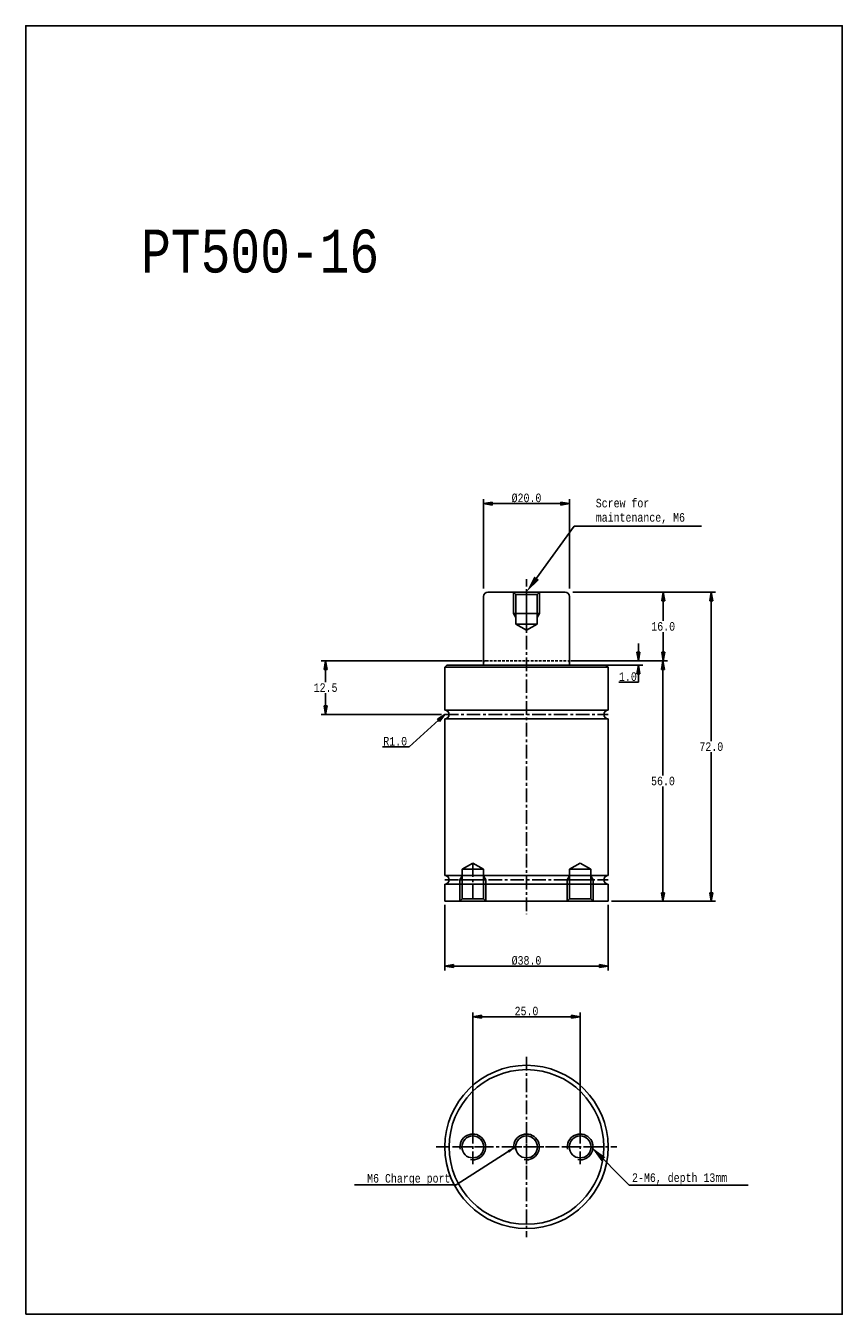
# Model space of a CAD drawing. Header units: millimetres. Extents: x 8280 to 8470, y 7528 to 7828.
import ezdxf
from ezdxf.enums import TextEntityAlignment as Align

# ---------------------------------------------------------------- set-up
doc = ezdxf.new("R2010")
doc.units = ezdxf.units.MM
doc.header["$LTSCALE"] = 0.1
doc.linetypes.add('CENTER', pattern=[50.8, 31.75, -6.35, 6.35, -6.35])
doc.linetypes.add('HIDDEN', pattern=[9.525, 6.35, -3.175])
doc.layers.get('0').update_dxf_attribs({"color": 3})
for name, color, linetype in [('center', 1, 'CENTER'), ('dim', 2, 'Continuous'), ('HL', 2, 'HIDDEN'), ('RD', 1, 'Continuous'), ('text', 4, 'Continuous')]:
    doc.layers.add(name, color=color, linetype=linetype)
doc.styles.add('ciwhs', font='monotxt.shx', dxfattribs={"width": 0.8, "bigfont": 'ciwhs.shx'})
doc.dimstyles.new('STANDARD1.0', dxfattribs={"dimtxt": 2, "dimasz": 2, "dimexe": 1, "dimexo": 0.8, "dimgap": 0.3, "dimtad": 1, "dimtih": 1, "dimtoh": 1, "dimdec": 1, "dimzin": 0, "dimdsep": 46, "dimtxsty": 'ciwhs', "dimblk1": 'CLOSED', "dimblk2": 'CLOSED', "dimsah": 1, "dimcen": 0, "dimclrd": 4, "dimclre": 4, "dimclrt": 10, "dimadec": 1, "dimazin": 0, "dimtfac": 1, "dimtdec": 1, "dimtofl": 0, "dimtmove": 0, "dimatfit": 0, "dimldrblk": 'CLOSED', "dimfxl": 0, "dimtolj": 1, "dimtzin": 0, "dimarcsym": 0})
doc.dimstyles.new('user', dxfattribs={"dimtxt": 6, "dimasz": 4, "dimexe": 1, "dimexo": 1, "dimgap": 1, "dimtad": 0, "dimdec": 1, "dimdsep": 46, "dimtxsty": 'ciwhs', "dimcen": 2, "dimclrd": 256, "dimclre": 256, "dimclrt": 4, "dimadec": 1, "dimazin": 2, "dimtfac": 1, "dimtmove": 0, "dimatfit": 3, "dimfxl": 0, "dimlwd": -1, "dimlwe": -1, "dimarcsym": 0})

# ---------------------------------------------------------------- blocks, each defined once
blk = doc.blocks.new('M6Z')
blk.add_circle((0, 0), 2.55)
at = {"layer": 'center'}
for p, q in [((0, 4), (0, -4)), ((4, 0), (-4, 0))]:
    blk.add_line(p, q, dxfattribs=at)
at = {"layer": 'dim'}
blk.add_arc((0, 0), 3, 260, 190, dxfattribs=at)
blk = doc.blocks.new('ar2')
blk.add_solid([(1, 0.17), (1, -0.17), (0, 0)])
blk = doc.blocks.new('_CLOSED')
at = {"color": 0, "linetype": 'ByBlock'}
for p, q in [((-1, 0.17), (0, 0)), ((-1, 0.17), (-1, -0.17)), ((0, 0), (-1, -0.17)), ((0, 0), (-1, 0))]:
    blk.add_line(p, q, dxfattribs=at)
blk = doc.blocks.new('*D3')
at = {"color": 4, "lineweight": -2}
for p, q in [((8386.86, 7697.23), (8386.86, 7718.04)), ((8388.86, 7717.04), (8404.86, 7717.04)), ((8406.86, 7697.23), (8406.86, 7718.04))]:
    blk.add_line(p, q, dxfattribs=at)
at = {"layer": 'DefPoints', "color": 0}
for p in [(8406.86, 7717.04), (8386.86, 7696.43), (8406.86, 7696.43)]:
    blk.add_point(p, dxfattribs=at)
at = {"color": 4, "lineweight": -2, "xscale": 2, "yscale": 2, "zscale": 2, "rotation": 180}
blk.add_blockref('_CLOSED', (8386.86, 7717.04), dxfattribs=at)
at = {"color": 4, "lineweight": -2, "xscale": 2, "yscale": 2, "zscale": 2}
blk.add_blockref('_CLOSED', (8406.86, 7717.04), dxfattribs=at)
at = {"color": 10, "insert": (8396.86, 7718.34), "char_height": 2, "attachment_point": 5, "style": 'ciwhs'}
blk.add_mtext('\\A1;%%C20.0', dxfattribs=at)
blk = doc.blocks.new('*D4')
at = {"color": 4, "lineweight": -2}
for p, q in [((8407.66, 7696.43), (8429.68, 7696.43)), ((8428.68, 7694.43), (8428.68, 7689.73)), ((8428.68, 7682.43), (8428.68, 7687.13)), ((8407.16, 7680.43), (8429.68, 7680.43))]:
    blk.add_line(p, q, dxfattribs=at)
at = {"layer": 'DefPoints', "color": 0}
for p in [(8406.86, 7696.43), (8406.36, 7680.43), (8428.68, 7680.43)]:
    blk.add_point(p, dxfattribs=at)
at = {"color": 4, "lineweight": -2, "xscale": 2, "yscale": 2, "zscale": 2}
for p, rotation in [((8428.68, 7696.43), 90), ((8428.68, 7680.43), 270)]:
    blk.add_blockref('_CLOSED', p, dxfattribs=dict(at, rotation=rotation))
at = {"color": 10, "insert": (8428.68, 7688.43), "char_height": 2, "attachment_point": 5, "style": 'ciwhs'}
blk.add_mtext('\\A1;16.0', dxfattribs=at)
blk = doc.blocks.new('*D5')
at = {"color": 4, "lineweight": -2}
for p, q in [((8422.9, 7682.43), (8422.9, 7684.43)), ((8407.16, 7680.43), (8423.9, 7680.43)), ((8407.66, 7679.43), (8423.9, 7679.43)), ((8422.9, 7677.43), (8422.9, 7675.43)), ((8422.9, 7675.43), (8418.33, 7675.43))]:
    blk.add_line(p, q, dxfattribs=at)
at = {"layer": 'DefPoints', "color": 0}
for p in [(8406.36, 7680.43), (8406.86, 7679.43), (8422.9, 7679.43)]:
    blk.add_point(p, dxfattribs=at)
at = {"color": 4, "lineweight": -2, "xscale": 2, "yscale": 2, "zscale": 2}
for p, rotation in [((8422.9, 7680.43), 270), ((8422.9, 7679.43), 90)]:
    blk.add_blockref('_CLOSED', p, dxfattribs=dict(at, rotation=rotation))
at = {"color": 10, "insert": (8420.46, 7676.73), "char_height": 2, "attachment_point": 5, "style": 'ciwhs'}
blk.add_mtext('\\A1;1.0', dxfattribs=at)
blk = doc.blocks.new('*D6')
at = {"color": 4, "lineweight": -2}
for p, q in [((8407.16, 7680.43), (8429.62, 7680.43)), ((8428.62, 7678.43), (8428.62, 7653.73)), ((8428.62, 7626.43), (8428.62, 7651.13)), ((8416.66, 7624.43), (8429.62, 7624.43))]:
    blk.add_line(p, q, dxfattribs=at)
at = {"layer": 'DefPoints', "color": 0}
for p in [(8406.36, 7680.43), (8428.62, 7680.43), (8415.86, 7624.43)]:
    blk.add_point(p, dxfattribs=at)
at = {"color": 4, "lineweight": -2, "xscale": 2, "yscale": 2, "zscale": 2}
for p, rotation in [((8428.62, 7680.43), 90), ((8428.62, 7624.43), 270)]:
    blk.add_blockref('_CLOSED', p, dxfattribs=dict(at, rotation=rotation))
at = {"color": 10, "insert": (8428.62, 7652.43), "char_height": 2, "attachment_point": 5, "style": 'ciwhs'}
blk.add_mtext('\\A1;56.0', dxfattribs=at)
blk = doc.blocks.new('*D7')
at = {"color": 4, "lineweight": -2}
for p, q in [((8407.66, 7696.43), (8440.87, 7696.43)), ((8439.87, 7694.43), (8439.87, 7661.73)), ((8439.87, 7626.43), (8439.87, 7659.13)), ((8416.66, 7624.43), (8440.87, 7624.43))]:
    blk.add_line(p, q, dxfattribs=at)
at = {"layer": 'DefPoints', "color": 0}
for p in [(8406.86, 7696.43), (8415.86, 7624.43), (8439.87, 7624.43)]:
    blk.add_point(p, dxfattribs=at)
at = {"color": 4, "lineweight": -2, "xscale": 2, "yscale": 2, "zscale": 2}
for p, rotation in [((8439.87, 7696.43), 90), ((8439.87, 7624.43), 270)]:
    blk.add_blockref('_CLOSED', p, dxfattribs=dict(at, rotation=rotation))
at = {"color": 10, "insert": (8439.87, 7660.43), "char_height": 2, "attachment_point": 5, "style": 'ciwhs'}
blk.add_mtext('\\A1;72.0', dxfattribs=at)
blk = doc.blocks.new('*D8')
at = {"color": 4, "lineweight": -2}
for p, q in [((8386.56, 7680.43), (8349.11, 7680.43)), ((8350.11, 7678.43), (8350.11, 7675.48)), ((8350.11, 7669.93), (8350.11, 7672.88)), ((8377.06, 7667.93), (8349.11, 7667.93))]:
    blk.add_line(p, q, dxfattribs=at)
at = {"layer": 'DefPoints', "color": 0}
for p in [(8387.36, 7680.43), (8350.11, 7667.93), (8377.86, 7667.93)]:
    blk.add_point(p, dxfattribs=at)
at = {"color": 4, "lineweight": -2, "xscale": 2, "yscale": 2, "zscale": 2}
for p, rotation in [((8350.11, 7680.43), 90), ((8350.11, 7667.93), 270)]:
    blk.add_blockref('_CLOSED', p, dxfattribs=dict(at, rotation=rotation))
at = {"color": 10, "insert": (8350.11, 7674.18), "char_height": 2, "attachment_point": 5, "style": 'ciwhs'}
blk.add_mtext('\\A1;12.5', dxfattribs=at)
blk = doc.blocks.new('*D9')
at = {"color": 4, "lineweight": -2}
for p, q in [((8377.86, 7623.63), (8377.86, 7608.34)), ((8415.86, 7623.63), (8415.86, 7608.34)), ((8379.86, 7609.34), (8413.86, 7609.34))]:
    blk.add_line(p, q, dxfattribs=at)
at = {"layer": 'DefPoints', "color": 0}
for p in [(8377.86, 7624.43), (8415.86, 7624.43), (8415.86, 7609.34)]:
    blk.add_point(p, dxfattribs=at)
at = {"color": 4, "lineweight": -2, "xscale": 2, "yscale": 2, "zscale": 2, "rotation": 180}
blk.add_blockref('_CLOSED', (8377.86, 7609.34), dxfattribs=at)
at = {"color": 4, "lineweight": -2, "xscale": 2, "yscale": 2, "zscale": 2}
blk.add_blockref('_CLOSED', (8415.86, 7609.34), dxfattribs=at)
at = {"color": 10, "insert": (8396.86, 7610.64), "char_height": 2, "attachment_point": 5, "style": 'ciwhs'}
blk.add_mtext('\\A1;%%C38.0', dxfattribs=at)
blk = doc.blocks.new('*D10')
at = {"color": 4, "lineweight": -2}
for p, q in [((8384.36, 7568.04), (8384.36, 7598.57)), ((8386.36, 7597.57), (8407.36, 7597.57)), ((8409.36, 7568.04), (8409.36, 7598.57))]:
    blk.add_line(p, q, dxfattribs=at)
at = {"layer": 'DefPoints', "color": 0}
for p in [(8409.36, 7597.57), (8384.36, 7567.24), (8409.36, 7567.24)]:
    blk.add_point(p, dxfattribs=at)
at = {"color": 4, "lineweight": -2, "xscale": 2, "yscale": 2, "zscale": 2, "rotation": 180}
blk.add_blockref('_CLOSED', (8384.36, 7597.57), dxfattribs=at)
at = {"color": 4, "lineweight": -2, "xscale": 2, "yscale": 2, "zscale": 2}
blk.add_blockref('_CLOSED', (8409.36, 7597.57), dxfattribs=at)
at = {"color": 10, "insert": (8396.86, 7598.87), "char_height": 2, "attachment_point": 5, "style": 'ciwhs'}
blk.add_mtext('\\A1;25.0', dxfattribs=at)

msp = doc.modelspace()

# ---------------------------------------------------------------- linework, layer by layer
for p, q in [((8386.86, 7695.43), (8386.86, 7679.43)), ((8387.86, 7696.43), (8405.86, 7696.43)), ((8396.86, 7696.43), (8393.86, 7696.43)), ((8393.86, 7696.43), (8399.86, 7696.43)), ((8393.86, 7696.43), (8394.4, 7695.89)), ((8394.4, 7695.89), (8399.32, 7695.89)), ((8394.4, 7695.89), (8394.4, 7688.97)), ((8396.86, 7696.43), (8399.86, 7696.43)), ((8399.86, 7696.43), (8399.32, 7695.89)), ((8399.32, 7695.89), (8399.32, 7688.97)), ((8406.86, 7695.43), (8406.86, 7679.43)), ((8393.86, 7691.43), (8399.86, 7691.43)), ((8394.4, 7688.97), (8399.32, 7688.97)), ((8394.4, 7688.97), (8396.86, 7687.55)), ((8399.32, 7688.97), (8396.86, 7687.55)), ((8378.36, 7679.43), (8377.86, 7678.93)), ((8377.86, 7678.93), (8377.86, 7668.93)), ((8377.86, 7678.93), (8415.86, 7678.93)), ((8378.36, 7679.43), (8415.36, 7679.43)), ((8415.36, 7679.43), (8415.86, 7678.93)), ((8415.86, 7678.93), (8415.86, 7668.93)), ((8377.86, 7668.93), (8415.86, 7668.93)), ((8377.86, 7666.93), (8377.86, 7630.43)), ((8377.86, 7666.93), (8415.86, 7666.93)), ((8415.86, 7666.93), (8415.86, 7630.43)), ((8381.9, 7631.89), (8384.36, 7633.31)), ((8386.82, 7631.89), (8384.36, 7633.31)), ((8406.9, 7631.89), (8409.36, 7633.31)), ((8411.82, 7631.89), (8409.36, 7633.31)), ((8377.86, 7630.43), (8415.86, 7630.43)), ((8381.36, 7629.43), (8387.36, 7629.43)), ((8381.9, 7631.89), (8386.82, 7631.89)), ((8381.9, 7624.97), (8381.9, 7631.89)), ((8386.82, 7624.97), (8386.82, 7631.89)), ((8406.36, 7629.43), (8412.36, 7629.43)), ((8406.9, 7631.89), (8411.82, 7631.89)), ((8406.9, 7624.97), (8406.9, 7631.89)), ((8411.82, 7624.97), (8411.82, 7631.89)), ((8377.86, 7628.43), (8377.86, 7624.43)), ((8377.86, 7628.43), (8415.86, 7628.43)), ((8415.86, 7628.43), (8415.86, 7624.43)), ((8377.86, 7624.43), (8415.86, 7624.43)), ((8381.36, 7624.43), (8381.9, 7624.97)), ((8384.36, 7624.43), (8381.36, 7624.43)), ((8381.36, 7624.43), (8387.36, 7624.43)), ((8381.9, 7624.97), (8386.82, 7624.97)), ((8384.36, 7624.43), (8387.36, 7624.43)), ((8387.36, 7624.43), (8386.82, 7624.97)), ((8406.36, 7624.43), (8406.9, 7624.97)), ((8409.36, 7624.43), (8406.36, 7624.43)), ((8406.36, 7624.43), (8412.36, 7624.43)), ((8406.9, 7624.97), (8411.82, 7624.97)), ((8409.36, 7624.43), (8412.36, 7624.43)), ((8412.36, 7624.43), (8411.82, 7624.97))]:
    msp.add_line(p, q)
at = {"color": 4}
for p, q in [((8376.38, 7666.59), (8369.55, 7660.38)), ((8369.55, 7660.38), (8363.38, 7660.38))]:
    msp.add_line(p, q, dxfattribs=at)
msp.add_lwpolyline([(8280.34, 7528.29), (8470.34, 7528.29), (8470.34, 7828.29), (8280.34, 7828.29)], close=True)
for radius in [19, 18]:
    msp.add_circle((8396.86, 7567.24), radius)
for centre, start, end in [((8387.86, 7695.43), 90, 180), ((8405.86, 7695.43), 0, 90), ((8377.86, 7667.93), 270, 90), ((8415.86, 7667.93), 90, 270), ((8377.86, 7629.43), 270, 90), ((8415.86, 7629.43), 90, 270)]:
    msp.add_arc(centre, 1, start, end)
at = {"layer": 'center'}
for p, q in [((8396.86, 7687.55), (8396.86, 7699.43)), ((8396.86, 7696.43), (8396.86, 7621.43)), ((8396.86, 7691.43), (8393.86, 7691.43)), ((8396.86, 7691.43), (8399.86, 7691.43)), ((8377.86, 7667.93), (8415.86, 7667.93)), ((8384.36, 7633.31), (8384.36, 7624.43)), ((8377.86, 7629.43), (8415.86, 7629.43)), ((8384.36, 7629.43), (8381.36, 7629.43)), ((8384.36, 7629.43), (8387.36, 7629.43)), ((8409.36, 7629.43), (8406.36, 7629.43)), ((8409.36, 7629.43), (8412.36, 7629.43)), ((8396.86, 7588.24), (8396.86, 7546.24)), ((8375.86, 7567.24), (8417.86, 7567.24))]:
    msp.add_line(p, q, dxfattribs=at)
at = {"layer": 'dim'}
for p, q in [((8394.31, 7567.24), (8380.49, 7558.4)), ((8380.49, 7558.4), (8356.83, 7558.4))]:
    msp.add_line(p, q, dxfattribs=at)
msp.add_lwpolyline([(8399.21, 7699.67), (8407.98, 7711.77), (8437.56, 7711.77)], dxfattribs=at)
msp.add_solid([(8399.75, 7699.28), (8396.86, 7696.43), (8398.67, 7700.06)], dxfattribs=at)
at = {"layer": 'HL'}
for p, q in [((8387.36, 7680.43), (8406.36, 7680.43)), ((8386.86, 7679.93), (8386.86, 7679.43)), ((8406.86, 7679.93), (8406.86, 7679.43))]:
    msp.add_line(p, q, dxfattribs=at)
for centre, start, end in [((8387.36, 7679.93), 90, 180), ((8406.36, 7679.93), 0, 90)]:
    msp.add_arc(centre, 0.5, start, end, dxfattribs=at)
at = {"layer": 'RD'}
for p, q in [((8393.86, 7696.43), (8393.86, 7691.43)), ((8399.86, 7696.43), (8399.86, 7691.43)), ((8393.86, 7691.43), (8394.4, 7690.49)), ((8399.86, 7691.43), (8399.32, 7690.49)), ((8381.36, 7629.43), (8381.9, 7630.37)), ((8381.36, 7624.43), (8381.36, 7629.43)), ((8387.36, 7629.43), (8386.82, 7630.37)), ((8387.36, 7624.43), (8387.36, 7629.43)), ((8406.36, 7629.43), (8406.9, 7630.37)), ((8406.36, 7624.43), (8406.36, 7629.43)), ((8412.36, 7629.43), (8411.82, 7630.37)), ((8412.36, 7624.43), (8412.36, 7629.43))]:
    msp.add_line(p, q, dxfattribs=at)

# ---------------------------------------------------------------- block references
at = {"color": 4, "xscale": 2, "yscale": 2, "zscale": 2, "rotation": 42.23641992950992}
msp.add_blockref('_CLOSED', (8377.86, 7667.93), dxfattribs=at)
for p in [(8384.36, 7567.24), (8396.86, 7567.24), (8409.36, 7567.24)]:
    msp.add_blockref('M6Z', p)
at = {"layer": 'dim', "xscale": 2, "yscale": 2, "zscale": 2, "rotation": 212.6110935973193}
msp.add_blockref('ar2', (8394.31, 7567.24), dxfattribs=at)

# ---------------------------------------------------------------- texts
at = {"color": 4, "style": 'ciwhs', "width": 0.8}
for s, p in [('Screw for', (8412.98, 7716.15)), ('maintenance, M6', (8412.98, 7712.82))]:
    msp.add_text(s, height=2, dxfattribs=at).set_placement(p)
at = {"color": 10, "insert": (8366.31, 7661.68), "char_height": 2, "attachment_point": 5, "style": 'ciwhs'}
msp.add_mtext('\\A1;R1.0', dxfattribs=at)
at = {"layer": 'text', "style": 'ciwhs', "width": 0.8}
for s, height, p in [('PT500-16', 10, (8362.58, 7770.83)), ('M6 Charge port', 2, (8379.16, 7558.93))]:
    msp.add_text(s, height=height, dxfattribs=at).set_placement(p, align=Align.RIGHT)
at = {"layer": 'text', "insert": (8421.42, 7561.09), "char_height": 2, "attachment_point": 1, "style": 'ciwhs'}
msp.add_mtext('2-M6, depth 13mm', dxfattribs=at)

# ---------------------------------------------------------------- dimensions: what is measured, and where the dimension line sits
dim = msp.add_linear_dim(base=(8406.86, 7717.04), p1=(8386.86, 7696.43), p2=(8406.86, 7696.43), text='%%C<>', dimstyle='STANDARD1.0')
dim.commit()
dim.dimension.update_dxf_attribs({"geometry": '*D3', "text_midpoint": (8396.86, 7718.34)})
for base, p1, p2, picture, middle in [((8428.68, 7680.43), (8406.86, 7696.43), (8406.36, 7680.43), '*D4', (8428.68, 7688.43)), ((8439.87, 7624.43), (8406.86, 7696.43), (8415.86, 7624.43), '*D7', (8439.87, 7660.43)), ((8422.9, 7679.43), (8406.36, 7680.43), (8406.86, 7679.43), '*D5', (8420.46, 7676.73)), ((8350.11, 7667.93), (8387.36, 7680.43), (8377.86, 7667.93), '*D8', (8350.11, 7674.18)), ((8428.62, 7680.43), (8415.86, 7624.43), (8406.36, 7680.43), '*D6', (8428.62, 7652.43))]:
    dim = msp.add_linear_dim(base=base, p1=p1, p2=p2, angle=90, dimstyle='STANDARD1.0')
    dim.commit()
    dim.dimension.update_dxf_attribs({"geometry": picture, "text_midpoint": middle})
dim = msp.add_linear_dim(base=(8415.86, 7609.34), p1=(8377.86, 7624.43), p2=(8415.86, 7624.43), text='%%C<>', dimstyle='STANDARD1.0')
dim.commit()
dim.dimension.update_dxf_attribs({"geometry": '*D9', "text_midpoint": (8396.86, 7609.34), "dimtype": 128})
dim = msp.add_linear_dim(base=(8409.36, 7597.57), p1=(8384.36, 7567.24), p2=(8409.36, 7567.24), dimstyle='STANDARD1.0')
dim.commit()
dim.dimension.update_dxf_attribs({"geometry": '*D10', "text_midpoint": (8396.86, 7598.87)})

# ---------------------------------------------------------------- leaders
at = {"layer": 'dim'}
msp.add_leader([(8411.91, 7567.24), (8420.77, 7558.33), (8448.43, 7558.33)], dimstyle='user', override={"dimgap": 1, "dimtad": 0}, dxfattribs=at)

doc.saveas('drawing.dxf')
